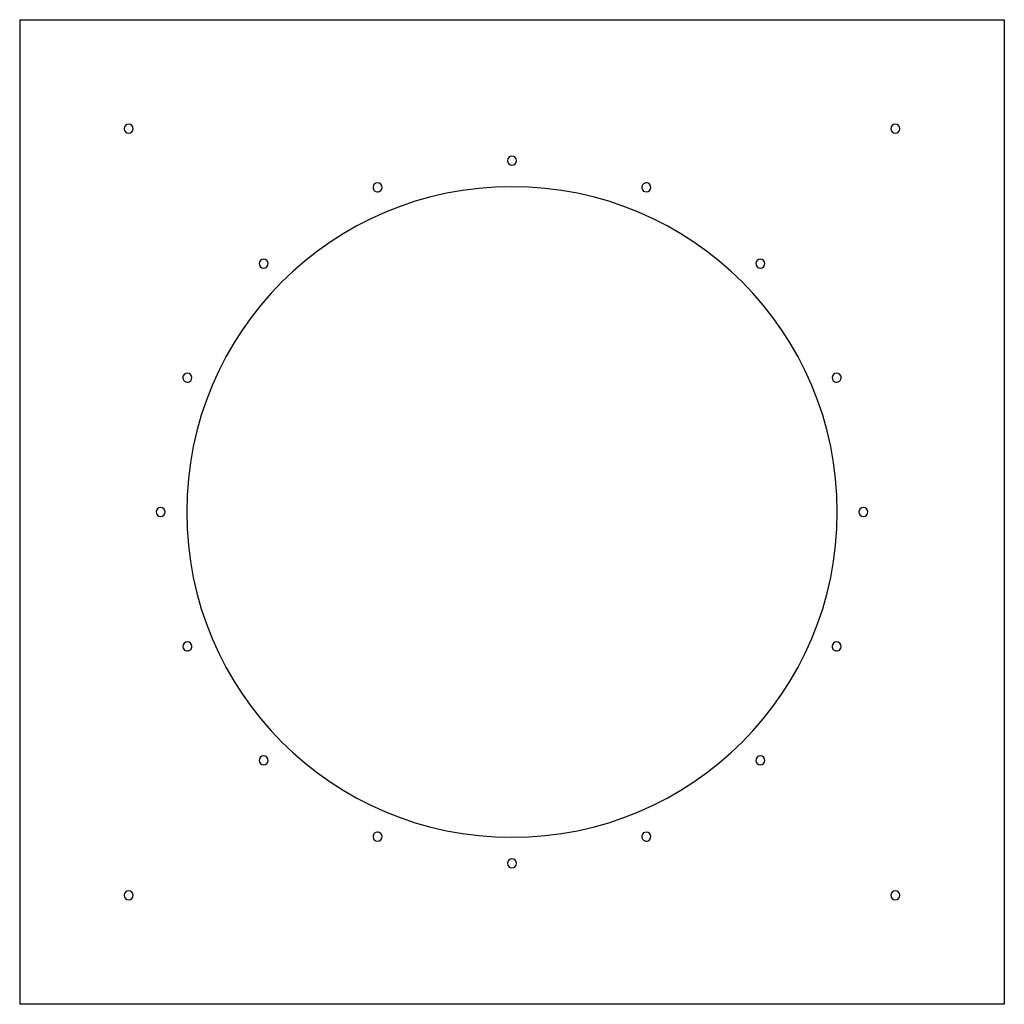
# Model space of a CAD drawing. Header units: millimetres. Extents: x -540 to 540, y -540 to 540.
import ezdxf

# ---------------------------------------------------------------- set-up
doc = ezdxf.new("R2010")
doc.units = ezdxf.units.MM
doc.layers.add('HIDDEN', color=7, linetype='Continuous')
doc.layers.add('THICK', color=7, linetype='Continuous')

msp = doc.modelspace()

# ---------------------------------------------------------------- linework, layer by layer
at = {"layer": 'HIDDEN'}
for p, q in [((-539.5, 539.5), (-539.5, 539.5)), ((539.5, 539.5), (539.5, 539.5)), ((-539.5, -539.5), (-539.5, -539.5)), ((539.5, -539.5), (539.5, -539.5))]:
    msp.add_line(p, q, dxfattribs=at)
at = {"layer": 'THICK'}
for p, q in [((-539.5, 539.5), (539.5, 539.5)), ((-539.5, 539.5), (-539.5, -539.5)), ((539.5, 539.5), (539.5, -539.5)), ((539.5, -539.5), (-539.5, -539.5))]:
    msp.add_line(p, q, dxfattribs=at)
for centre, radius, start, end in [((-420, 420), 5, 90, 270), ((-420, 420), 5, 270, 90), ((420, 420), 5, 0, 180), ((420, 420), 5, 180, 0), ((0, 385), 5, 90, 270), ((0, 385), 5, 270, 90), ((0, 0), 356.5, 0, 180), ((-147.3, 355.7), 5, 112.5, 292.5), ((-147.3, 355.7), 5, 292.5, 112.5), ((147.3, 355.7), 5, 67.5, 247.5), ((147.3, 355.7), 5, 247.5, 67.5), ((-272.2, 272.2), 5, 135, 315), ((-272.2, 272.2), 5, 315, 135), ((272.2, 272.2), 5, 45, 225), ((272.2, 272.2), 5, 225, 45), ((-355.7, 147.3), 5, 337.5, 157.5), ((355.7, 147.3), 5, 22.5, 202.5), ((-355.7, 147.3), 5, 157.5, 337.5), ((355.7, 147.3), 5, 202.5, 22.5), ((-385, 0), 5, 0, 180), ((-385, 0), 5, 180, 0), ((0, 0), 356.5, 180, 0), ((385, 0), 5, 0, 180), ((385, 0), 5, 180, 0), ((-355.7, -147.3), 5, 22.5, 202.5), ((-355.7, -147.3), 5, 202.5, 22.5), ((355.7, -147.3), 5, 157.5, 337.5), ((355.7, -147.3), 5, 337.5, 157.5), ((-272.2, -272.2), 5, 45, 225), ((-272.2, -272.2), 5, 225, 45), ((272.2, -272.2), 5, 135, 315), ((272.2, -272.2), 5, 315, 135), ((-147.3, -355.7), 5, 67.5, 247.5), ((-147.3, -355.7), 5, 247.5, 67.5), ((147.3, -355.7), 5, 112.5, 292.5), ((147.3, -355.7), 5, 292.5, 112.5), ((0, -385), 5, 90, 270), ((0, -385), 5, 270, 90), ((-420, -420), 5, 0, 180), ((-420, -420), 5, 180, 0), ((420, -420), 5, 90, 270), ((420, -420), 5, 270, 90)]:
    msp.add_arc(centre, radius, start, end, dxfattribs=at)

doc.saveas('drawing.dxf')
